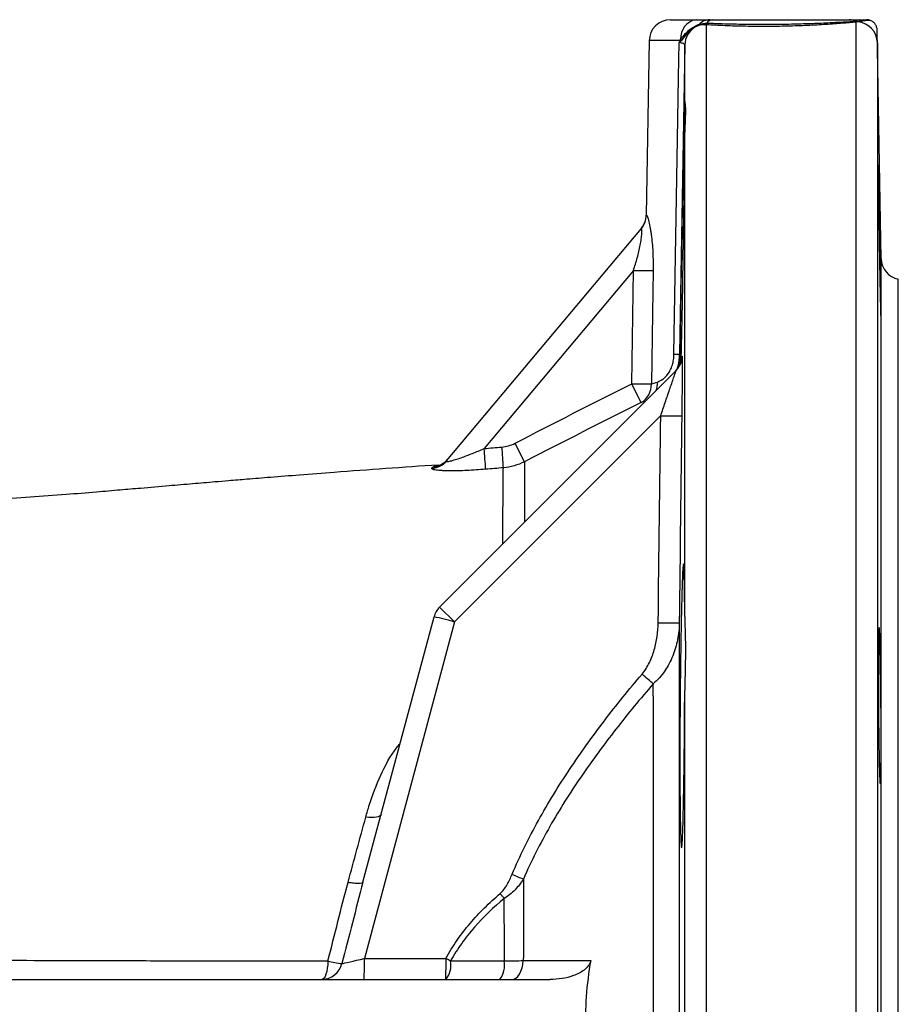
# Model space of a CAD drawing. Header units: millimetres. Extents: x 1136 to 1836, y 540 to 2623.
# Tile 8 of 14: x 1712 to 1836, y 862 to 1001. Entities that reach past the tile are written whole.
import ezdxf

# ---------------------------------------------------------------- set-up
doc = ezdxf.new("R2010")
doc.units = ezdxf.units.MM

msp = doc.modelspace()

# ---------------------------------------------------------------- linework, layer by layer
at = {"color": 7, "linetype": 'Continuous', "lineweight": 25}
for p, q in [((1803.94, 1000.59), (1807.53, 1000.59)), ((1833.58, 966.98), (1833.02, 999.12)), ((1833.02, 999.12), (1833.02, 999.12)), ((1800.94, 997.65), (1800.51, 973.1)), ((1805.94, 989.07), (1805.94, 997.05)), ((1805.94, 989.07), (1805.93, 989.05)), ((1805.94, 916.65), (1805.94, 984.76)), ((1772.41, 938.54), (1799.84, 971.23)), ((1798.73, 965.32), (1777.72, 940.27)), ((1798.5, 949.38), (1798.73, 965.32)), ((1835.99, 858.09), (1835.99, 964.09)), ((1771.45, 917.96), (1804.69, 951.2)), ((1802.56, 944.9), (1773.54, 915.88)), ((1773.54, 915.88), (1771.45, 917.96)), ((1760.67, 879.28), (1770.68, 916.62)), ((1773.54, 915.88), (1760.86, 868.56)), ((1805.94, 809.92), (1805.94, 906.25)), ((1760.86, 868.56), (1772.35, 868.56)), ((1621.57, 865.59), (1787.01, 865.59))]:
    msp.add_line(p, q, dxfattribs=at)
at = {"color": 8, "linetype": 'Continuous', "lineweight": 25}
for p, q in [((1808.94, 999.87), (1808.94, 715.59)), ((1830.05, 715.59), (1830.05, 1000.26)), ((1805.27, 997.65), (1800.94, 997.65)), ((1833.05, 997.35), (1833.05, 718.54)), ((1833.58, 858.09), (1833.58, 966.98)), ((1800.41, 946.91), (1799.8, 946.74))]:
    msp.add_line(p, q, dxfattribs=at)
at = {"color": 7, "linetype": 'Continuous', "lineweight": 25, "flags": 128}
for points in [[(1804.43, 953.54), (1804.98, 986.6), (1805.08, 992.49), (1805.16, 997.37)], [(1805.94, 997.05), (1805.34, 962.01), (1805.19, 953.54)], [(1801.49, 965.3), (1801.4, 959.3), (1801.25, 949.36)], [(1801.52, 907.19), (1801.35, 907.33), (1801.18, 907.48), (1800.99, 907.64), (1800.79, 907.81), (1800.58, 907.99), (1800.37, 908.17), (1800.15, 908.35), (1799.93, 908.54)], [(1763.23, 888.81), (1763.15, 888.68), (1763.01, 888.57), (1762.81, 888.48), (1762.55, 888.41), (1762.24, 888.38), (1761.88, 888.37), (1761.48, 888.39), (1761.06, 888.44)], [(1780.55, 877), (1780.48, 877.08), (1780.41, 877.17), (1780.34, 877.25), (1780.26, 877.34), (1780.19, 877.43), (1780.12, 877.51), (1780.04, 877.6), (1779.97, 877.69)], [(1773.01, 868.21), (1772.93, 868.25), (1772.85, 868.29), (1772.76, 868.34), (1772.68, 868.38), (1772.6, 868.42), (1772.52, 868.47), (1772.43, 868.51), (1772.35, 868.56)], [(1755.73, 868.21), (1755.7, 867.68), (1755.64, 867.19), (1755.56, 866.73), (1755.45, 866.34), (1755.33, 866.02), (1755.19, 865.79), (1755.04, 865.64), (1754.89, 865.59)], [(1781.6, 865.59), (1781.9, 865.64), (1782.19, 865.79), (1782.46, 866.03), (1782.7, 866.36), (1782.9, 866.76), (1783.06, 867.22), (1783.17, 867.73), (1783.23, 868.26)]]:
    msp.add_lwpolyline(points, dxfattribs=at)
at = {"color": 7, "linetype": 'Continuous', "lineweight": 25}
for centre, radius, start, end in [((1803.94, 997.59), 3, 90, 179), ((1807.97, 998.02), 2.61, 99.6726, 184.1138), ((1807.56, 1000.11), 0.455, 304.0883, 338.2364), ((1809.49, 998.52), 2.07, 91.1189, 136.7123), ((1808.61, 1000.38), 0.526, 288.6657, 329.4552), ((1808.8, 1000.47), 0.618, 283.0837, 323.5868), ((1809.89, 999.65), 0.949, 95.6898, 150.7884), ((1829.06, 998.83), 1.76, 61.4147, 89.6937), ((1830.1, 1001.32), 1.07, 243.675, 267.0066), ((1830.05, 997.29), 3, 1.0551, 85.0191), ((1808.93, 997), 2.98, 121.554, 178.9532), ((1807.1, 999.8), 0.372, 314.4627, 349.5818), ((1804.16, 996.45), 1.63, 41.9526, 47.0537), ((1804.4, 996.26), 1.84, 52.2588, 58.3847), ((1797.51, 973.12), 3, 320, 359.7338), ((1797.56, 973.14), 2.98, 320.0123, 359.2224), ((1836.58, 967.03), 3, 181, 258.7317), ((1800.99, 1095.37), 130.07, 269.0039, 270.2193), ((1804.8, 969), 15.47, 268.6317, 271.4425), ((1802.55, 953.3), 3, 315.0001, 333.9321), ((1802.57, 953.32), 3, 315.0001, 333.2196), ((1684.52, 891.65), 127.76, 25.5449, 26.8639), ((1800.77, 1080.17), 130.81, 269.0077, 270.2143), ((1798.36, 949.25), 2.89, 299.7329, 2.1518), ((1804.09, 1007.11), 62.23, 268.5902, 271.3182), ((1697.16, 932.89), 83.4, 3.2141, 5.2234), ((1652.43, 873.19), 146.31, 26.4768, 27.6217), ((1694.09, 932.53), 83.98, 3.2976, 5.2917), ((1770.15, 940.44), 2.96, 274.0877, 319.9474), ((1770.3, 940.65), 2.98, 274.187, 319.9709), ((1773.57, 915.84), 3, 135, 165), ((1751.03, 834.72), 84.22, 74.5025, 76.5128), ((1803.58, 978.17), 62.41, 268.7457, 271.4656), ((1926.93, 1226.38), 375.26, 247.2231, 247.4868), ((1701.07, 867.82), 59.8, 357.8643, 0.7039), ((1712.56, 867.82), 59.8, 357.8643, 0.7039), ((1754.86, 868.52), 2.92, 270.6406, 346.5089), ((1759.54, 882.71), 14.99, 255.2682, 262.9227), ((1769.8, 867.66), 3.25, 320.5374, 9.6434), ((1777.13, 867.65), 3.47, 323.6678, 9.1857)]:
    msp.add_arc(centre, radius, start, end, dxfattribs=at)
at = {"color": 8, "linetype": 'Continuous', "lineweight": 25}
for centre, radius, start, end in [((1802.55, 953.3), 3, 333.9322, 359.1924), ((1802.57, 953.32), 3, 333.2198, 359.2011), ((1798.94, 949.46), 3.15, 340.8296, 3.0955)]:
    msp.add_arc(centre, radius, start, end, dxfattribs=at)
at = {"color": 7, "linetype": 'Continuous', "lineweight": 25}
msp.add_ellipse((1760.91, 868.59), major_axis=(3.31, 0.78), ratio=0.00678, start_param=3.383306, end_param=4.693641, dxfattribs=at)
for points in [[(1807.47, 999.74), (1807.64, 999.82), (1807.8, 999.89), (1807.98, 999.94)], [(1808.78, 999.88), (1808.45, 999.89), (1808.12, 999.84), (1807.81, 999.73)], [(1807.98, 999.94), (1808.32, 1000.05), (1808.69, 1000.11), (1809.06, 1000.11)], [(1808.94, 999.87), (1808.89, 999.88), (1808.83, 999.88), (1808.78, 999.88)], [(1809.06, 1000.11), (1809.14, 1000.11), (1809.22, 1000.11), (1809.3, 1000.11)], [(1809.45, 1000.59), (1809.54, 1000.59), (1809.66, 1000.59), (1809.8, 1000.59)], [(1829.63, 1000.37), (1829.72, 1000.37), (1829.81, 1000.38), (1829.9, 1000.38)], [(1829.9, 1000.38), (1830.1, 1000.38), (1830.3, 1000.37), (1830.55, 1000.34)], [(1830.31, 1000.28), (1830.21, 1000.28), (1830.13, 1000.27), (1830.05, 1000.26)], [(1832.06, 1000.49), (1831.67, 1000.45), (1831.16, 1000.4), (1830.55, 1000.34)], [(1832.06, 1000.49), (1831.89, 1000.56), (1831.7, 1000.59), (1831.52, 1000.59)], [(1807.81, 999.73), (1807.66, 999.68), (1807.51, 999.62), (1807.37, 999.54)], [(1805.27, 997.65), (1805.31, 997.7), (1805.33, 997.76), (1805.36, 997.83)], [(1805.52, 997.72), (1805.48, 997.65), (1805.43, 997.59), (1805.37, 997.54)], [(1805.55, 953.26), (1805.55, 953.26), (1805.56, 953.27), (1805.57, 953.28)], [(1782.07, 941.02), (1787.52, 943.85), (1793, 946.63), (1798.5, 949.38)], [(1801.25, 949.36), (1801.5, 949.44), (1801.77, 949.52), (1802.09, 949.63)], [(1799.8, 946.74), (1794.31, 944), (1788.84, 941.23), (1783.4, 938.42)], [(1802.21, 915.77), (1802.32, 925.48), (1802.43, 935.19), (1802.56, 944.9)], [(1805.52, 944.9), (1805.39, 935.19), (1805.28, 925.49), (1805.18, 915.78)], [(1777.72, 940.27), (1778.55, 940.35), (1779.38, 940.42), (1780.21, 940.49)], [(1770.36, 937.49), (1770.42, 937.56), (1770.47, 937.63), (1770.52, 937.68)], [(1780.42, 937.57), (1779.59, 937.5), (1778.76, 937.43), (1777.93, 937.36)], [(1758.57, 879.25), (1759.41, 882.35), (1760.24, 885.42), (1761.06, 888.44)], [(1780.56, 868.21), (1780.56, 871.17), (1780.56, 874.11), (1780.55, 877)], [(1773.01, 868.21), (1775.52, 868.21), (1778.04, 868.21), (1780.56, 868.21)]]:
    msp.add_open_spline(points, degree=3, dxfattribs=at)
for points, knots in [([(1807.53, 1000.59), (1807.93, 1000.59), (1808.27, 1000.59), (1808.72, 1000.59), (1808.86, 1000.59), (1809.06, 1000.59), (1809.13, 1000.59), (1809.28, 1000.59), (1809.36, 1000.59), (1809.45, 1000.59)], [0, 0, 0, 0, 0.5, 0.5, 0.75, 0.75, 0.875, 0.875, 1, 1, 1, 1]), ([(1830.05, 1000.26), (1829.47, 1000.2), (1828.82, 1000.14), (1827.4, 1000.03), (1826.63, 999.97), (1825.4, 999.89), (1824.97, 999.87), (1824.1, 999.82), (1823.65, 999.8), (1822.29, 999.74), (1821.35, 999.7), (1819.89, 999.67), (1819.4, 999.66), (1818.42, 999.64), (1817.44, 999.63), (1816.45, 999.64), (1815.47, 999.64), (1814.98, 999.65), (1813.5, 999.68), (1812.55, 999.7), (1811.17, 999.76), (1810.71, 999.78), (1809.81, 999.82), (1809.37, 999.85), (1808.94, 999.87)], [0, 0, 0, 0, 0.125, 0.125, 0.25, 0.25, 0.3125, 0.3125, 0.375, 0.375, 0.5, 0.5, 0.5625, 0.5625, 0.625, 0.6875, 0.6875, 0.75, 0.75, 0.875, 0.875, 0.9375, 0.9375, 1, 1, 1, 1]), ([(1809.3, 1000.11), (1810.13, 1000.07), (1810.99, 1000.04), (1812.32, 1000.01), (1812.77, 1000), (1813.69, 999.98), (1814.16, 999.97), (1815.57, 999.95), (1816.5, 999.95), (1817.91, 999.95), (1818.38, 999.95), (1819.32, 999.96), (1819.79, 999.97), (1821.18, 999.99), (1822.08, 1000.02), (1823.39, 1000.06), (1823.81, 1000.07), (1824.66, 1000.11), (1825.07, 1000.12), (1826.27, 1000.18), (1827.01, 1000.21), (1828.4, 1000.29), (1829.05, 1000.33), (1829.63, 1000.37)], [0, 0, 0, 0, 0.125, 0.125, 0.1875, 0.1875, 0.25, 0.25, 0.375, 0.375, 0.4375, 0.4375, 0.5, 0.5, 0.625, 0.625, 0.6875, 0.6875, 0.75, 0.75, 0.875, 0.875, 1, 1, 1, 1]), ([(1809.8, 1000.59), (1810.59, 1000.59), (1811.41, 1000.59), (1813.08, 1000.59), (1813.93, 1000.59), (1815.25, 1000.59), (1815.69, 1000.59), (1816.57, 1000.59), (1817.01, 1000.59), (1818.32, 1000.59), (1819.19, 1000.59), (1820.49, 1000.59), (1820.93, 1000.59), (1821.77, 1000.59), (1822.19, 1000.59), (1823.42, 1000.59), (1824.21, 1000.59), (1825.36, 1000.59), (1825.74, 1000.59), (1826.47, 1000.59), (1826.82, 1000.59), (1827.84, 1000.59), (1828.48, 1000.59), (1829.07, 1000.59)], [0, 0, 0, 0, 0.125, 0.125, 0.25, 0.25, 0.3125, 0.3125, 0.375, 0.375, 0.5, 0.5, 0.5625, 0.5625, 0.625, 0.625, 0.75, 0.75, 0.8125, 0.8125, 0.875, 0.875, 1, 1, 1, 1]), ([(1829.07, 1000.59), (1829.56, 1000.59), (1830.01, 1000.59), (1830.83, 1000.59), (1831.2, 1000.59), (1831.52, 1000.59)], [0, 0, 0, 0, 0.5, 0.5, 1, 1, 1, 1]), ([(1830.55, 1000.34), (1830.48, 1000.33), (1830.43, 1000.32), (1830.35, 1000.3), (1830.33, 1000.29), (1830.31, 1000.28)], [0, 0, 0, 0, 0.5, 0.5, 1, 1, 1, 1]), ([(1833.02, 999.12), (1833.02, 999.19), (1833.01, 999.27), (1832.99, 999.42), (1832.97, 999.5), (1832.89, 999.71), (1832.83, 999.85), (1832.65, 1000.09), (1832.55, 1000.19), (1832.32, 1000.37), (1832.19, 1000.44), (1832.06, 1000.49)], [0, 0, 0, 0, 0.125, 0.125, 0.25, 0.25, 0.5, 0.5, 0.75, 0.75, 1, 1, 1, 1]), ([(1805.36, 997.83), (1805.65, 998.22), (1805.97, 998.58), (1806.48, 999.07), (1806.67, 999.23), (1807.05, 999.5), (1807.26, 999.63), (1807.47, 999.74)], [0, 0, 0, 0, 0.5, 0.5, 0.75, 0.75, 1, 1, 1, 1]), ([(1807.37, 999.54), (1806.99, 999.34), (1806.66, 999.06), (1806.05, 998.43), (1805.78, 998.08), (1805.52, 997.72)], [0, 0, 0, 0, 0.5, 0.5, 1, 1, 1, 1]), ([(1833.05, 997.35), (1833.05, 997.38), (1833.04, 997.46), (1833.04, 997.68), (1833.04, 997.82), (1833.03, 998.29), (1833.03, 998.69), (1833.02, 999.12)], [0, 0, 0, 0, 0.25, 0.25, 0.5, 0.5, 1, 1, 1, 1]), ([(1805.27, 997.65), (1805.24, 997.56), (1805.2, 997.47), (1805.16, 997.38), (1805.16, 997.37), (1805.16, 997.37), (1805.16, 997.37)], [0, 0, 0, 0, 0.000308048, 0.000308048, 0.000308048, 0.0003214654, 0.0003214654, 0.0003214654, 0.0003214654]), ([(1805.37, 997.54), (1805.31, 997.48), (1805.24, 997.43), (1805.17, 997.37), (1805.16, 997.37), (1805.16, 997.37), (1805.16, 997.37)], [0, 0, 0, 0, 0.0003570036, 0.0003570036, 0.0003570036, 0.0003683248, 0.0003683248, 0.0003683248, 0.0003683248]), ([(1805.94, 997.05), (1805.94, 997.09), (1805.93, 997.12), (1805.86, 997.18), (1805.81, 997.21), (1805.68, 997.26), (1805.59, 997.29), (1805.4, 997.33), (1805.29, 997.35), (1805.16, 997.37)], [0, 0, 0, 0, 0.25, 0.25, 0.5, 0.5, 0.75, 0.75, 1, 1, 1, 1]), ([(1805.92, 989.04), (1805.91, 988.85), (1805.89, 988.46), (1805.85, 987.2), (1805.81, 985.46), (1805.76, 983.25), (1805.71, 980.64), (1805.65, 977.7), (1805.59, 974.53), (1805.53, 971.2), (1805.48, 967.81), (1805.42, 964.46), (1805.37, 961.25), (1805.32, 958.01), (1805.29, 955.18), (1805.27, 953.12), (1805.26, 952.31), (1805.26, 952.04)], [0, 0, 0, 0, 0.067858, 0.135716, 0.20358, 0.271443, 0.339315, 0.407188, 0.475067, 0.542947, 0.61083, 0.678714, 0.746595, 0.814476, 0.899172, 0.967022, 1, 1, 1, 1]), ([(1805.94, 989.07), (1805.95, 988.97), (1805.98, 988.8), (1806.02, 988.33), (1806.04, 988.03), (1806.04, 987.48), (1806.03, 987.28), (1806.02, 986.86), (1806.01, 986.63), (1805.98, 985.9), (1805.95, 985.36), (1805.94, 984.76)], [0, 0, 0, 0, 0.25, 0.25, 0.5, 0.5, 0.625, 0.625, 0.75, 0.75, 1, 1, 1, 1]), ([(1805.43, 952.48), (1805.45, 953.07), (1805.48, 954.3), (1805.54, 956.71), (1805.6, 959.53), (1805.66, 962.62), (1805.71, 965.91), (1805.76, 969.28), (1805.81, 972.65), (1805.86, 975.93), (1805.89, 979), (1805.92, 982.09), (1805.94, 983.8), (1805.94, 984.76)], [0, 0, 0, 0, 0.080511, 0.170106, 0.259713, 0.349321, 0.438932, 0.528544, 0.61815, 0.707756, 0.797352, 0.886949, 1, 1, 1, 1]), ([(1833.56, 961.41), (1833.56, 960.89), (1833.57, 960.44), (1833.57, 959.84), (1833.57, 959.66), (1833.57, 959.32), (1833.57, 959.16), (1833.57, 958.75), (1833.57, 958.54), (1833.57, 958.33), (1833.57, 958.27), (1833.56, 958.2), (1833.56, 958.18), (1833.55, 958.18), (1833.55, 958.25), (1833.54, 958.46), (1833.53, 958.55), (1833.52, 958.76), (1833.51, 959), (1833.5, 959.31), (1833.49, 959.65), (1833.49, 959.84), (1833.47, 960.44), (1833.46, 960.89), (1833.44, 961.65), (1833.44, 961.92), (1833.42, 962.48), (1833.42, 962.77), (1833.4, 963.67), (1833.39, 964.3), (1833.37, 965.3), (1833.36, 965.64), (1833.35, 966.33), (1833.34, 966.68), (1833.33, 967.74), (1833.31, 968.45), (1833.29, 969.9), (1833.28, 970.62), (1833.27, 971.67), (1833.26, 972.02), (1833.25, 972.71), (1833.25, 973.06), (1833.23, 974.06), (1833.23, 974.69), (1833.21, 975.88), (1833.21, 976.45), (1833.2, 977.47), (1833.2, 977.92), (1833.19, 978.52), (1833.19, 978.71), (1833.19, 979.05), (1833.19, 979.36), (1833.19, 979.6), (1833.19, 979.81), (1833.19, 979.9), (1833.2, 980.11), (1833.2, 980.18), (1833.21, 980.18), (1833.21, 980.17), (1833.21, 980.1), (1833.22, 980.04), (1833.23, 979.83), (1833.23, 979.63), (1833.25, 979.21), (1833.25, 979.06), (1833.26, 978.72), (1833.27, 978.53), (1833.28, 977.94), (1833.29, 977.48), (1833.31, 976.72), (1833.31, 976.45), (1833.32, 975.89), (1833.34, 975.32), (1833.35, 974.7), (1833.36, 974.07), (1833.37, 973.74), (1833.39, 972.74), (1833.4, 972.05), (1833.42, 970.64), (1833.44, 969.91), (1833.46, 968.48), (1833.47, 967.76), (1833.49, 966.7), (1833.49, 966.35), (1833.5, 965.66), (1833.51, 965.32), (1833.52, 964.33), (1833.53, 963.69), (1833.55, 962.48), (1833.55, 961.92), (1833.56, 961.41)], [0, 0, 0, 0, 0.03125, 0.03125, 0.046875, 0.046875, 0.0625, 0.0625, 0.09375, 0.09375, 0.109375, 0.109375, 0.125, 0.125, 0.15625, 0.15625, 0.171875, 0.171875, 0.1875, 0.203125, 0.203125, 0.21875, 0.21875, 0.25, 0.25, 0.265625, 0.265625, 0.28125, 0.28125, 0.3125, 0.3125, 0.328125, 0.328125, 0.34375, 0.34375, 0.375, 0.375, 0.40625, 0.40625, 0.421875, 0.421875, 0.4375, 0.4375, 0.46875, 0.46875, 0.5, 0.5, 0.53125, 0.53125, 0.546875, 0.546875, 0.5625, 0.578125, 0.578125, 0.59375, 0.59375, 0.625, 0.625, 0.640625, 0.640625, 0.65625, 0.65625, 0.6875, 0.6875, 0.703125, 0.703125, 0.71875, 0.71875, 0.75, 0.75, 0.765625, 0.765625, 0.78125, 0.796875, 0.796875, 0.8125, 0.8125, 0.84375, 0.84375, 0.875, 0.875, 0.90625, 0.90625, 0.921875, 0.921875, 0.9375, 0.9375, 0.96875, 0.96875, 1, 1, 1, 1]), ([(1800.54, 973.1), (1800.55, 973.12), (1800.57, 973.12), (1800.61, 973.07), (1800.63, 973.03), (1800.68, 972.9), (1800.71, 972.82), (1800.78, 972.62), (1800.81, 972.51), (1800.91, 972.12), (1800.98, 971.81), (1801.08, 971.3), (1801.11, 971.12), (1801.17, 970.75), (1801.2, 970.56), (1801.28, 969.98), (1801.32, 969.57), (1801.4, 968.74), (1801.43, 968.32), (1801.49, 967.04), (1801.5, 966.17), (1801.49, 965.3)], [0, 0, 0, 0, 0.0625, 0.0625, 0.125, 0.125, 0.1875, 0.1875, 0.25, 0.25, 0.375, 0.375, 0.4375, 0.4375, 0.5, 0.5, 0.625, 0.625, 0.75, 0.75, 1, 1, 1, 1]), ([(1798.73, 965.32), (1798.92, 965.91), (1799.1, 966.51), (1799.34, 967.4), (1799.42, 967.7), (1799.56, 968.3), (1799.62, 968.6), (1799.73, 969.18), (1799.78, 969.47), (1799.86, 970.03), (1799.89, 970.29), (1799.92, 970.76), (1799.93, 970.96), (1799.91, 971.16), (1799.9, 971.2), (1799.87, 971.25), (1799.86, 971.25), (1799.84, 971.23)], [0, 0, 0, 0, 0.25, 0.25, 0.375, 0.375, 0.5, 0.5, 0.625, 0.625, 0.75, 0.75, 0.875, 0.875, 0.9375, 0.9375, 1, 1, 1, 1]), ([(1802.09, 949.63), (1802.33, 949.71), (1802.58, 949.84), (1802.97, 950.12), (1803.1, 950.23), (1803.37, 950.49), (1803.49, 950.64), (1803.73, 950.98), (1803.84, 951.17), (1804.04, 951.58), (1804.13, 951.8), (1804.27, 952.27), (1804.33, 952.52), (1804.4, 953.02), (1804.43, 953.28), (1804.43, 953.54)], [0, 0, 0, 0, 0.25, 0.25, 0.375, 0.375, 0.5, 0.5, 0.625, 0.625, 0.75, 0.75, 0.875, 0.875, 1, 1, 1, 1]), ([(1805.19, 953.54), (1805.19, 953.16), (1805.19, 952.76), (1805.19, 951.99), (1805.19, 951.93)], [0, 0, 0, 0, 0.927155, 1, 1, 1, 1]), ([(1805.53, 953.02), (1805.53, 953.02), (1805.53, 953.03), (1805.53, 953), (1805.52, 952.91), (1805.49, 952.72), (1805.42, 952.39), (1805.3, 952.13), (1805.24, 951.98)], [0, 0, 0, 0, 0.029554, 0.189673, 0.312352, 0.428596, 0.677599, 1, 1, 1, 1]), ([(1805.57, 953.28), (1805.57, 953.28), (1805.58, 953.21), (1805.58, 952.98), (1805.58, 952.89), (1805.58, 952.67), (1805.59, 952.55), (1805.59, 952.28), (1805.59, 952.13), (1805.59, 951.81), (1805.58, 951.64), (1805.58, 951.29), (1805.58, 951.1), (1805.58, 950.72), (1805.58, 950.52), (1805.57, 949.91), (1805.57, 949.49), (1805.56, 948.62), (1805.56, 948.17), (1805.54, 946.78), (1805.53, 945.85), (1805.52, 944.9)], [0, 0, 0, 0, 0.125, 0.125, 0.1875, 0.1875, 0.25, 0.25, 0.3125, 0.3125, 0.375, 0.375, 0.4375, 0.4375, 0.5, 0.5, 0.625, 0.625, 0.75, 0.75, 1, 1, 1, 1]), ([(1802.56, 944.9), (1802.77, 945.52), (1802.98, 946.13), (1803.4, 947.36), (1803.61, 947.97), (1803.91, 948.85), (1804.01, 949.14), (1804.2, 949.71), (1804.29, 949.98), (1804.42, 950.36), (1804.46, 950.48), (1804.54, 950.71), (1804.57, 950.81), (1804.63, 950.99), (1804.66, 951.07), (1804.69, 951.18), (1804.69, 951.2), (1804.69, 951.2)], [0, 0, 0, 0, 0.25, 0.25, 0.5, 0.5, 0.625, 0.625, 0.75, 0.75, 0.8125, 0.8125, 0.875, 0.875, 0.9375, 0.9375, 1, 1, 1, 1]), ([(1780.21, 940.49), (1780.53, 940.51), (1780.85, 940.57), (1781.47, 940.75), (1781.78, 940.87), (1782.07, 941.02)], [0, 0, 0, 0, 0.5, 0.5, 1, 1, 1, 1]), ([(1772.41, 938.54), (1772.38, 938.51), (1772.38, 938.48), (1772.41, 938.45), (1772.44, 938.44), (1772.55, 938.44), (1772.62, 938.45), (1772.8, 938.48), (1772.9, 938.5), (1773.21, 938.58), (1773.45, 938.65), (1773.95, 938.8), (1774.21, 938.89), (1774.73, 939.08), (1775, 939.18), (1775.54, 939.38), (1775.81, 939.49), (1776.62, 939.81), (1777.17, 940.04), (1777.72, 940.27)], [0, 0, 0, 0, 0.0625, 0.0625, 0.125, 0.125, 0.1875, 0.1875, 0.25, 0.25, 0.375, 0.375, 0.5, 0.5, 0.625, 0.625, 0.75, 0.75, 1, 1, 1, 1]), ([(1771.26, 937.96), (1768.8, 937.8), (1763.9, 937.46), (1757.39, 936.98), (1751.99, 936.56), (1747.9, 936.24), (1744.58, 935.97), (1741.98, 935.75), (1739.44, 935.54), (1736.65, 935.3), (1733.16, 935), (1729.76, 934.71), (1726.35, 934.42), (1722.86, 934.12), (1718.62, 933.77), (1713.8, 933.42), (1710.42, 933.19), (1708.71, 933.07)], [0, 0, 0, 0, 0.117206, 0.232782, 0.311181, 0.377187, 0.430918, 0.472494, 0.503446, 0.553863, 0.606867, 0.670572, 0.715689, 0.769225, 0.8366, 0.917693, 1, 1, 1, 1]), ([(1772.54, 938.72), (1772.46, 938.62), (1772.27, 938.39), (1771.89, 938.13), (1771.54, 937.95), (1771.34, 937.88), (1771.26, 937.86), (1771.27, 937.86), (1771.27, 937.86)], [0, 0, 0, 0, 0.162899, 0.419823, 0.635229, 0.791211, 0.936617, 1, 1, 1, 1]), ([(1783.4, 938.42), (1782.93, 938.18), (1782.44, 937.99), (1781.45, 937.71), (1780.94, 937.61), (1780.42, 937.57)], [0, 0, 0, 0, 0.5, 0.5, 1, 1, 1, 1]), ([(1777.93, 937.36), (1777.49, 937.32), (1777.04, 937.29), (1776.16, 937.23), (1775.73, 937.2), (1774.87, 937.16), (1774.44, 937.15), (1773.61, 937.13), (1773.22, 937.13), (1772.65, 937.14), (1772.47, 937.14), (1772.12, 937.15), (1771.95, 937.16), (1771.63, 937.17), (1771.48, 937.18), (1771.2, 937.21), (1771.07, 937.22), (1770.84, 937.26), (1770.74, 937.27), (1770.57, 937.31), (1770.5, 937.33), (1770.35, 937.4), (1770.32, 937.44), (1770.36, 937.49)], [0, 0, 0, 0, 0.125, 0.125, 0.25, 0.25, 0.375, 0.375, 0.5, 0.5, 0.5625, 0.5625, 0.625, 0.625, 0.6875, 0.6875, 0.75, 0.75, 0.8125, 0.8125, 0.875, 0.875, 1, 1, 1, 1]), ([(1805.72, 923.96), (1805.71, 923.84), (1805.69, 923.64), (1805.66, 923.13), (1805.64, 922.8), (1805.62, 922.21), (1805.61, 921.99), (1805.59, 921.53), (1805.58, 921.28), (1805.56, 920.5), (1805.54, 919.93), (1805.52, 918.97), (1805.51, 918.64), (1805.49, 917.95), (1805.48, 917.59), (1805.46, 916.48), (1805.44, 915.69), (1805.42, 914.46), (1805.41, 914.04), (1805.4, 913.18), (1805.39, 912.74), (1805.37, 911.39), (1805.36, 910.47), (1805.33, 908.6), (1805.32, 907.64), (1805.31, 906.18), (1805.3, 905.68), (1805.29, 904.7), (1805.29, 904.22), (1805.28, 902.75), (1805.27, 901.78), (1805.26, 899.85), (1805.26, 898.89), (1805.26, 897.03), (1805.26, 896.12), (1805.26, 894.81), (1805.26, 894.38), (1805.26, 893.54), (1805.26, 893.12), (1805.27, 891.9), (1805.28, 891.14), (1805.29, 890.06), (1805.29, 889.71), (1805.3, 889.05), (1805.3, 888.73), (1805.32, 887.82), (1805.33, 887.27), (1805.35, 886.3), (1805.37, 885.86), (1805.39, 885.14), (1805.41, 884.85), (1805.43, 884.52), (1805.44, 884.43), (1805.45, 884.27), (1805.46, 884.21), (1805.49, 884.09), (1805.5, 884.08), (1805.54, 884.21), (1805.55, 884.34), (1805.58, 884.65), (1805.59, 884.77), (1805.61, 885.04), (1805.61, 885.19), (1805.64, 885.71), (1805.66, 886.11), (1805.68, 886.82), (1805.69, 887.07), (1805.71, 887.61), (1805.71, 887.9), (1805.74, 888.78), (1805.75, 889.43), (1805.77, 890.47), (1805.78, 890.84), (1805.79, 891.59), (1805.8, 891.98), (1805.82, 893.17), (1805.83, 894), (1805.86, 895.73), (1805.87, 896.63), (1805.89, 898.49), (1805.9, 899.44), (1805.91, 901.35), (1805.92, 902.32), (1805.93, 903.79), (1805.93, 904.29), (1805.94, 905.27), (1805.94, 905.76), (1805.94, 906.25)], [0, 0, 0, 0, 0.03125, 0.03125, 0.0625, 0.0625, 0.078125, 0.078125, 0.09375, 0.09375, 0.125, 0.125, 0.140625, 0.140625, 0.15625, 0.15625, 0.1875, 0.1875, 0.203125, 0.203125, 0.21875, 0.21875, 0.25, 0.25, 0.28125, 0.28125, 0.296875, 0.296875, 0.3125, 0.3125, 0.34375, 0.34375, 0.375, 0.375, 0.40625, 0.40625, 0.421875, 0.421875, 0.4375, 0.4375, 0.46875, 0.46875, 0.484375, 0.484375, 0.5, 0.5, 0.53125, 0.53125, 0.5625, 0.5625, 0.59375, 0.59375, 0.609375, 0.609375, 0.625, 0.625, 0.65625, 0.65625, 0.6875, 0.6875, 0.703125, 0.703125, 0.71875, 0.71875, 0.75, 0.75, 0.765625, 0.765625, 0.78125, 0.78125, 0.8125, 0.8125, 0.828125, 0.828125, 0.84375, 0.84375, 0.875, 0.875, 0.90625, 0.90625, 0.9375, 0.9375, 0.96875, 0.96875, 0.984375, 0.984375, 1, 1, 1, 1]), ([(1805.94, 916.65), (1805.94, 916.66), (1805.94, 917.55), (1805.93, 919.19), (1805.9, 921.2), (1805.86, 922.74), (1805.82, 923.71), (1805.79, 924.14), (1805.77, 924.06), (1805.76, 924.04)], [0, 0, 0, 0, 0.002894, 0.191797, 0.380699, 0.569612, 0.758525, 0.947456, 1, 1, 1, 1]), ([(1799.93, 908.54), (1800.35, 909.04), (1800.68, 909.59), (1801.11, 910.46), (1801.24, 910.75), (1801.47, 911.36), (1801.57, 911.66), (1801.84, 912.58), (1801.97, 913.21), (1802.16, 914.48), (1802.21, 915.13), (1802.21, 915.77)], [0, 0, 0, 0, 0.25, 0.25, 0.375, 0.375, 0.5, 0.5, 0.75, 0.75, 1, 1, 1, 1]), ([(1805.18, 915.78), (1805.17, 914.98), (1805.08, 914.17), (1804.77, 912.61), (1804.55, 911.85), (1804.1, 910.75), (1803.93, 910.39), (1803.56, 909.68), (1803.35, 909.33), (1802.67, 908.33), (1802.14, 907.73), (1801.52, 907.19)], [0, 0, 0, 0, 0.25, 0.25, 0.5, 0.5, 0.625, 0.625, 0.75, 0.75, 1, 1, 1, 1]), ([(1805.18, 915.78), (1805.18, 911.64), (1805.18, 907.3), (1805.18, 900.5), (1805.18, 898.19), (1805.18, 894.63), (1805.18, 893.44), (1805.18, 891.02), (1805.18, 889.79), (1805.18, 883.64), (1805.18, 878.62), (1805.18, 872.22), (1805.18, 870.94), (1805.18, 868.36), (1805.18, 867.07), (1805.18, 863.2), (1805.18, 860.63), (1805.18, 852.93), (1805.18, 847.82), (1805.18, 841.45), (1805.18, 840.18), (1805.18, 837.63), (1805.18, 836.36), (1805.18, 832.59), (1805.18, 830.12), (1805.18, 822.81), (1805.18, 818.1), (1805.18, 812.39), (1805.18, 811.26), (1805.18, 809.02), (1805.18, 807.91), (1805.18, 804.61), (1805.18, 802.48), (1805.18, 800.41)], [0, 0, 0, 0, 0.125, 0.125, 0.1875, 0.1875, 0.21875, 0.21875, 0.25, 0.25, 0.375, 0.375, 0.40625, 0.40625, 0.4375, 0.4375, 0.5, 0.5, 0.625, 0.625, 0.65625, 0.65625, 0.6875, 0.6875, 0.75, 0.75, 0.875, 0.875, 0.90625, 0.90625, 0.9375, 0.9375, 1, 1, 1, 1]), ([(1805.94, 916.65), (1805.95, 915.9), (1805.98, 915.12), (1806.02, 913.49), (1806.04, 912.64), (1806.04, 911.32), (1806.03, 910.87), (1806.02, 909.97), (1806.01, 909.51), (1805.98, 908.13), (1805.95, 907.2), (1805.94, 906.25)], [0, 0, 0, 0, 0.25, 0.25, 0.5, 0.5, 0.625, 0.625, 0.75, 0.75, 1, 1, 1, 1]), ([(1833.56, 896.32), (1833.55, 895.81), (1833.55, 895.36), (1833.54, 894.76), (1833.53, 894.57), (1833.52, 894.23), (1833.52, 894.08), (1833.5, 893.66), (1833.49, 893.46), (1833.48, 893.24), (1833.47, 893.19), (1833.46, 893.12), (1833.45, 893.1), (1833.44, 893.1), (1833.42, 893.17), (1833.41, 893.38), (1833.4, 893.47), (1833.39, 893.68), (1833.37, 893.92), (1833.36, 894.23), (1833.35, 894.57), (1833.34, 894.76), (1833.32, 895.36), (1833.31, 895.81), (1833.3, 896.58), (1833.29, 896.84), (1833.28, 897.4), (1833.28, 897.69), (1833.26, 898.59), (1833.25, 899.22), (1833.24, 900.22), (1833.23, 900.56), (1833.23, 901.26), (1833.22, 901.6), (1833.21, 902.66), (1833.21, 903.37), (1833.2, 904.82), (1833.2, 905.54), (1833.19, 906.6), (1833.19, 906.94), (1833.19, 907.63), (1833.19, 907.98), (1833.19, 908.98), (1833.19, 909.61), (1833.2, 910.81), (1833.2, 911.37), (1833.21, 912.39), (1833.21, 912.84), (1833.22, 913.45), (1833.23, 913.63), (1833.23, 913.97), (1833.24, 914.28), (1833.25, 914.52), (1833.26, 914.73), (1833.27, 914.82), (1833.28, 915.03), (1833.29, 915.1), (1833.31, 915.1), (1833.31, 915.09), (1833.32, 915.02), (1833.33, 914.96), (1833.35, 914.75), (1833.36, 914.54), (1833.38, 914.13), (1833.39, 913.98), (1833.4, 913.64), (1833.41, 913.45), (1833.42, 912.85), (1833.44, 912.4), (1833.45, 911.63), (1833.46, 911.36), (1833.47, 910.81), (1833.48, 910.23), (1833.49, 909.62), (1833.5, 908.98), (1833.51, 908.65), (1833.52, 907.65), (1833.53, 906.97), (1833.55, 905.56), (1833.55, 904.83), (1833.56, 903.39), (1833.57, 902.68), (1833.57, 901.62), (1833.57, 901.26), (1833.57, 900.57), (1833.57, 900.23), (1833.57, 899.24), (1833.57, 898.6), (1833.57, 897.4), (1833.56, 896.84), (1833.56, 896.32)], [0, 0, 0, 0, 0.03125, 0.03125, 0.046875, 0.046875, 0.0625, 0.0625, 0.09375, 0.09375, 0.109375, 0.109375, 0.125, 0.125, 0.15625, 0.15625, 0.171875, 0.171875, 0.1875, 0.203125, 0.203125, 0.21875, 0.21875, 0.25, 0.25, 0.265625, 0.265625, 0.28125, 0.28125, 0.3125, 0.3125, 0.328125, 0.328125, 0.34375, 0.34375, 0.375, 0.375, 0.40625, 0.40625, 0.421875, 0.421875, 0.4375, 0.4375, 0.46875, 0.46875, 0.5, 0.5, 0.53125, 0.53125, 0.546875, 0.546875, 0.5625, 0.578125, 0.578125, 0.59375, 0.59375, 0.625, 0.625, 0.640625, 0.640625, 0.65625, 0.65625, 0.6875, 0.6875, 0.703125, 0.703125, 0.71875, 0.71875, 0.75, 0.75, 0.765625, 0.765625, 0.78125, 0.796875, 0.796875, 0.8125, 0.8125, 0.84375, 0.84375, 0.875, 0.875, 0.90625, 0.90625, 0.921875, 0.921875, 0.9375, 0.9375, 0.96875, 0.96875, 1, 1, 1, 1]), ([(1781.65, 880.39), (1782.75, 882.99), (1783.99, 885.5), (1786.7, 890.4), (1788.17, 892.79), (1790.51, 896.29), (1791.31, 897.45), (1792.95, 899.73), (1793.78, 900.86), (1796.34, 904.21), (1798.11, 906.4), (1799.93, 908.54)], [0, 0, 0, 0, 0.25, 0.25, 0.5, 0.5, 0.625, 0.625, 0.75, 0.75, 1, 1, 1, 1]), ([(1801.52, 907.19), (1799.71, 905.1), (1797.95, 902.97), (1795.4, 899.71), (1794.57, 898.61), (1792.93, 896.38), (1792.13, 895.25), (1789.79, 891.84), (1788.32, 889.51), (1785.6, 884.72), (1784.35, 882.27), (1783.25, 879.72)], [0, 0, 0, 0, 0.25, 0.25, 0.375, 0.375, 0.5, 0.5, 0.75, 0.75, 1, 1, 1, 1]), ([(1801.52, 808.99), (1801.52, 810.81), (1801.52, 812.68), (1801.53, 816.47), (1801.53, 818.39), (1801.53, 824.25), (1801.53, 828.27), (1801.53, 834.48), (1801.53, 836.58), (1801.53, 839.77), (1801.53, 840.84), (1801.53, 842.97), (1801.53, 844.04), (1801.53, 849.39), (1801.53, 853.69), (1801.53, 860.15), (1801.53, 862.31), (1801.53, 865.55), (1801.53, 866.63), (1801.53, 868.8), (1801.53, 869.88), (1801.53, 875.27), (1801.53, 879.51), (1801.53, 884.72), (1801.53, 885.75), (1801.53, 887.82), (1801.53, 888.85), (1801.53, 891.9), (1801.53, 893.89), (1801.53, 899.78), (1801.53, 903.56), (1801.52, 907.19)], [0, 0, 0, 0, 0.0625, 0.0625, 0.125, 0.125, 0.25, 0.25, 0.3125, 0.3125, 0.34375, 0.34375, 0.375, 0.375, 0.5, 0.5, 0.5625, 0.5625, 0.59375, 0.59375, 0.625, 0.625, 0.75, 0.75, 0.78125, 0.78125, 0.8125, 0.8125, 0.875, 0.875, 1, 1, 1, 1]), ([(1779.97, 877.69), (1780.17, 877.86), (1780.35, 878.06), (1780.67, 878.49), (1780.82, 878.72), (1781.22, 879.41), (1781.45, 879.89), (1781.65, 880.39)], [0, 0, 0, 0, 0.25, 0.25, 0.5, 0.5, 1, 1, 1, 1]), ([(1783.25, 879.72), (1782.89, 879.18), (1782.51, 878.67), (1781.84, 877.97), (1781.61, 877.74), (1781.1, 877.34), (1780.84, 877.16), (1780.55, 877)], [0, 0, 0, 0, 0.5, 0.5, 0.75, 0.75, 1, 1, 1, 1]), ([(1783.25, 879.72), (1783.25, 877.85), (1783.24, 875.95), (1783.24, 872.13), (1783.24, 870.2), (1783.23, 868.26)], [0, 0, 0, 0, 0.5, 0.5, 1, 1, 1, 1]), ([(1755.73, 868.21), (1756.22, 870.07), (1756.68, 871.92), (1757.61, 875.61), (1758.07, 877.44), (1758.57, 879.25)], [0, 0, 0, 0, 0.5, 0.5, 1, 1, 1, 1]), ([(1760.67, 879.28), (1760.16, 877.38), (1759.67, 875.47), (1758.69, 871.66), (1758.2, 869.74), (1757.7, 867.83)], [0, 0, 0, 0, 0.5, 0.5, 1, 1, 1, 1]), ([(1760.67, 879.28), (1760.65, 879.22), (1760.59, 879.17), (1760.38, 879.11), (1760.23, 879.09), (1759.85, 879.08), (1759.63, 879.1), (1759.13, 879.15), (1758.85, 879.2), (1758.57, 879.25)], [0, 0, 0, 0, 0.25, 0.25, 0.5, 0.5, 0.75, 0.75, 1, 1, 1, 1]), ([(1772.35, 868.56), (1772.82, 869.44), (1773.34, 870.29), (1774.48, 871.94), (1775.09, 872.73), (1777.02, 875), (1778.45, 876.39), (1779.97, 877.69)], [0, 0, 0, 0, 0.25, 0.25, 0.5, 0.5, 1, 1, 1, 1]), ([(1780.55, 877), (1779.05, 875.76), (1777.65, 874.42), (1775.73, 872.24), (1775.12, 871.47), (1774, 869.89), (1773.48, 869.06), (1773.01, 868.21)], [0, 0, 0, 0, 0.5, 0.5, 0.75, 0.75, 1, 1, 1, 1]), ([(1684.57, 868.45), (1689.22, 868.42), (1694.22, 868.38), (1704.92, 868.33), (1710.62, 868.3), (1718.18, 868.28), (1719.72, 868.27), (1722.82, 868.26), (1724.4, 868.26), (1729.15, 868.25), (1732.37, 868.24), (1737.28, 868.23), (1738.93, 868.23), (1742.26, 868.22), (1743.93, 868.22), (1748.97, 868.22), (1752.34, 868.21), (1755.73, 868.21)], [0, 0, 0, 0, 0.25, 0.25, 0.5, 0.5, 0.5625, 0.5625, 0.625, 0.625, 0.75, 0.75, 0.8125, 0.8125, 0.875, 0.875, 1, 1, 1, 1]), ([(1780.56, 868.21), (1781.04, 868.21), (1781.51, 868.22), (1782.4, 868.24), (1782.82, 868.25), (1783.23, 868.26)], [0, 0, 0, 0, 0.5, 0.5, 1, 1, 1, 1]), ([(1783.23, 868.26), (1785.31, 868.27), (1787.39, 868.27), (1789.48, 868.28), (1790.55, 868.28), (1791.63, 868.28), (1792.71, 868.29)], [0, 0, 0, 0, 0.00745503, 0.00745503, 0.00745503, 0.01131971, 0.01131971, 0.01131971, 0.01131971]), ([(1792.71, 868.29), (1792.69, 868.15), (1792.64, 868.01), (1792.53, 867.76), (1792.45, 867.63), (1792.2, 867.29), (1792, 867.09), (1791.56, 866.75), (1791.32, 866.6), (1790.82, 866.34), (1790.56, 866.23), (1789.77, 865.95), (1789.23, 865.81), (1788.13, 865.64), (1787.57, 865.59), (1787.01, 865.59)], [0, 0, 0, 0, 0.0625, 0.0625, 0.125, 0.125, 0.25, 0.25, 0.375, 0.375, 0.5, 0.5, 0.75, 0.75, 1, 1, 1, 1]), ([(1792.71, 868.29), (1792.42, 866.6), (1792.2, 864.9), (1791.96, 861.5), (1791.92, 859.8), (1791.97, 858.09)], [0, 0, 0, 0, 0.5, 0.5, 1, 1, 1, 1])]:
    msp.add_open_spline(points, degree=3, knots=knots, dxfattribs=at)
at = {"color": 8, "linetype": 'Continuous', "lineweight": 25}
for points, knots in [([(1805.19, 953.54), (1805.18, 953.4), (1805.16, 952.68), (1804.99, 951.99), (1804.85, 951.43)], [0, 0, 0, 0, 0.188708, 1, 1, 1, 1]), ([(1805.53, 952.96), (1805.53, 953.01), (1805.54, 953.23), (1805.54, 953.25), (1805.55, 953.26)], [0, 0, 0, 0, 0.263151, 1, 1, 1, 1]), ([(1770.52, 937.68), (1770.55, 937.7), (1770.63, 937.77), (1771.01, 937.83), (1771.27, 937.88)], [0, 0, 0, 0, 0.330215, 1, 1, 1, 1]), ([(1780.37, 926.88), (1780.37, 927.91), (1780.37, 930.55), (1780.37, 933.74), (1780.39, 936.25), (1780.41, 937.2), (1780.42, 937.57)], [0, 0, 0, 0, 0.193518, 0.498595, 0.80268, 1, 1, 1, 1]), ([(1783.4, 938.42), (1783.4, 938.05), (1783.41, 937.14), (1783.42, 934.61), (1783.42, 932.08), (1783.41, 930.2), (1783.41, 929.92)], [0, 0, 0, 0, 0.2315652, 0.5836453, 0.9368933, 1, 1, 1, 1]), ([(1761.06, 888.44), (1761.22, 889), (1761.79, 891.01), (1763.09, 894.35), (1764.61, 897.24), (1765.74, 898.62), (1765.91, 898.81)], [0, 0, 0, 0, 0.150681, 0.543006, 0.934324, 1, 1, 1, 1])]:
    msp.add_open_spline(points, degree=3, knots=knots, dxfattribs=at)

doc.saveas('drawing.dxf')
